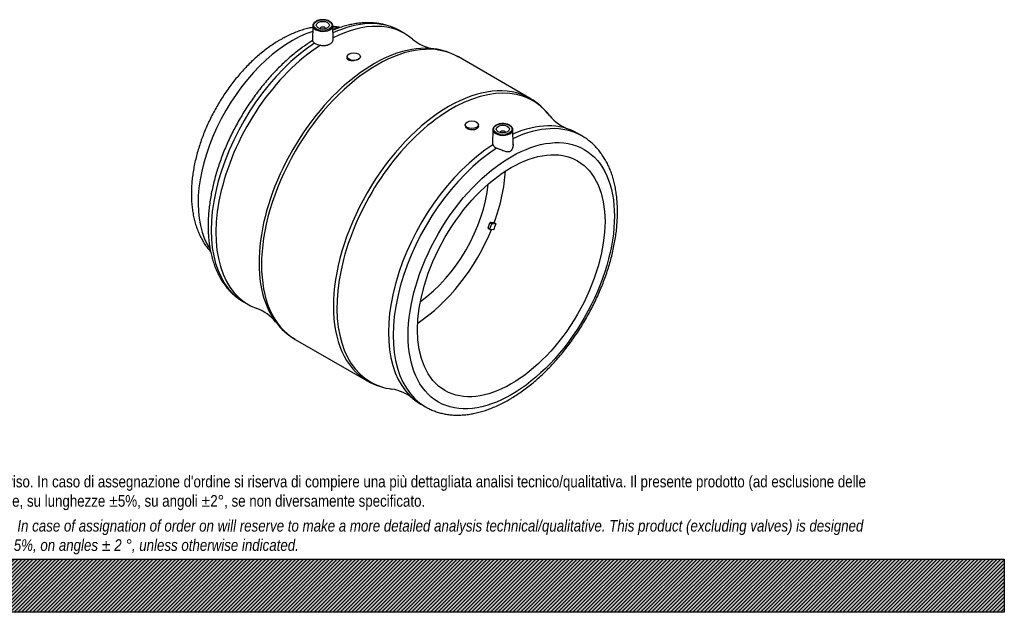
# Model space of a CAD drawing. Header units: millimetres. Extents: x 0 to 1485, y 0 to 1050.
# Tile 6 of 10: x 742 to 1485, y 0 to 447. Entities that reach past the tile are written whole.
import ezdxf

# ---------------------------------------------------------------- set-up
doc = ezdxf.new("R2010")
doc.units = ezdxf.units.MM
doc.header["$LTSCALE"] = 5
for name, color, linetype in [('CAP200C', 7, 'Continuous'), ('Default', 7, 'Continuous'), ('MP200C', 7, 'Continuous')]:
    doc.layers.add(name, color=color, linetype=linetype)

# ---------------------------------------------------------------- blocks, each defined once
blk = doc.blocks.new('SE1')
at = {"layer": 'CAP200C', "color": 7, "linetype": 'Continuous'}
for centre, major_axis, start_param, end_param in [((947.74, 349.44), (-50, -86.6), 3.70264, 6.008573), ((947.74, 349.44), (-50, -86.6), 3.417041, 3.475017), ((1038.24, 297.18), (-50, -86.6), 1.857598, 2.294236), ((1038.24, 297.18), (-40.9, -70.84), 0.896882, 2.244711), ((1038.24, 297.18), (-50, -86.6), 0.847357, 1.80027)]:
    blk.add_ellipse(centre, major_axis=major_axis, ratio=0.57735, start_param=start_param, end_param=end_param, dxfattribs=at)
for points, knots in [([(963.53, 441.27), (963.14, 441.2), (961.47, 440.88), (958.48, 440.18), (954.58, 439.01), (950.65, 437.59), (946.74, 435.94), (942.8, 434.02), (940.44, 432.71), (939.08, 431.95)], [0.5914826, 0.5914826, 0.5914826, 0.5914826, 0.6107257, 0.6746108, 0.7392746, 0.8046096, 0.8704855, 0.9367639, 1, 1, 1, 1]), ([(984.14, 441.2), (983.04, 441.43), (981.2, 441.74), (979.34, 441.96), (978.59, 442.02)], [0.24715772, 0.24715772, 0.24715772, 0.24715772, 0.30399118, 0.3414407, 0.3414407, 0.3414407, 0.3414407]), ([(939.08, 431.95), (938.31, 431.49), (936.43, 430.39), (933.08, 428.23), (929.3, 425.55), (925.54, 422.65), (921.86, 419.56), (918.26, 416.3), (914.75, 412.86), (911.33, 409.27), (908, 405.52), (904.78, 401.64), (901.68, 397.62), (898.69, 393.49), (895.84, 389.24), (893.11, 384.9), (890.52, 380.47), (888.07, 375.96), (885.78, 371.38), (883.64, 366.74), (881.66, 362.06), (879.85, 357.35), (878.21, 352.6), (876.75, 347.84), (875.47, 343.08), (874.38, 338.32), (873.48, 333.58), (872.79, 328.86), (872.29, 324.18), (872, 319.55), (871.92, 314.98), (872.06, 310.49), (872.43, 306.08), (873.01, 301.78), (873.83, 297.6), (874.86, 293.56), (876.12, 289.67), (877.59, 285.96), (879.27, 282.44), (881.16, 279.12), (883.23, 276), (885.03, 273.69), (886.13, 272.41), (886.45, 272.06)], [0, 0, 0, 0, 0.0125772, 0.0357549, 0.0589088, 0.0820412, 0.10514, 0.1281979, 0.1512124, 0.1741836, 0.1971143, 0.2200085, 0.2428715, 0.2657092, 0.2885282, 0.3113351, 0.334137, 0.3569409, 0.379752, 0.4025771, 0.4254234, 0.4482981, 0.4712082, 0.4941602, 0.5171603, 0.5402139, 0.5633249, 0.5864954, 0.6097247, 0.6330084, 0.6563366, 0.6796931, 0.7030442, 0.7263522, 0.7495714, 0.7726493, 0.7955309, 0.818164, 0.8405053, 0.8625261, 0.8842153, 0.9055793, 0.9138549, 0.9138549, 0.9138549, 0.9138549])]:
    blk.add_open_spline(points, degree=3, knots=knots, dxfattribs=at)
at = {"layer": 'MP200C', "color": 7, "linetype": 'Continuous'}
for p, q in [((963.56, 442.58), (963.32, 431.08)), ((969.07, 440.32), (969.07, 440.28)), ((973.07, 440.28), (973.07, 440.32)), ((978.8, 432.12), (978.58, 442.58)), ((1032.9, 436.53), (1029.36, 438.57)), ((989.4, 419.25), (989.4, 418.22)), ((999.4, 418.92), (999.4, 419.25)), ((1127.57, 387.64), (1073.34, 418.95)), ((1078.5, 367.81), (1078.5, 367.48)), ((1088.5, 366.78), (1088.5, 367.81)), ((1099.33, 364.2), (1099.1, 353.72)), ((1114.59, 352.77), (1114.34, 364.2)), ((1104.83, 361.93), (1104.83, 361.9)), ((1108.83, 361.9), (1108.83, 361.93)), ((1166.54, 359.37), (1163.01, 361.41)), ((1095.69, 290.17), (1097.11, 293.81)), ((1095.69, 290.17), (1097.11, 289.35)), ((1095.75, 289.71), (1097.16, 288.89)), ((1097.11, 293.81), (1098.52, 293)), ((1097.11, 289.35), (1098.52, 293)), ((1097.59, 294.24), (1100.35, 293.99)), ((1097.59, 294.24), (1099.01, 293.42)), ((1099.01, 293.42), (1101.76, 293.18)), ((1100.35, 293.99), (1101.76, 293.18)), ((1099.99, 288.62), (1097.24, 288.87)), ((911.36, 234.19), (914.9, 232.14)), ((950.34, 205.91), (1004.57, 174.6)), ((1045.01, 157.03), (1048.54, 154.98))]:
    blk.add_line(p, q, dxfattribs=at)
for centre, radius, start, end in [((1059.64, 457.11), 32.35, 229.55866, 261.22034), ((969.99, 436.6), 8.81, 234.98569, 264.95665), ((1049.06, 377.12), 48.34, 59.80435, 83.22082), ((1103.28, 345.46), 48.64, 36.65731, 60.2102), ((1167.44, 394.82), 32.31, 218.76509, 250.45845), ((1103.86, 354.92), 5.05, 206.00603, 249.79766), ((910.44, 198.71), 32.33, 38.77664, 70.4481), ((974.45, 247.89), 48.38, 216.58577, 240.01342), ((1028.91, 216.64), 48.55, 239.92173, 263.74377), ((1018.27, 136.46), 32.32, 49.53284, 81.22017)]:
    blk.add_arc(centre, radius, start, end, dxfattribs=at)
for centre, major_axis in [((971.07, 442.93), (-7.01, 0)), ((971.07, 442.93), (-5, 0)), ((994.4, 419.25), (-5, 0)), ((1113.2, 253.91), (-55, -95.26)), ((1083.5, 367.81), (5, 0)), ((1106.83, 364.55), (-7.01, 0)), ((1106.83, 364.55), (5, 0)), ((1113.2, 253.91), (-50, -86.6))]:
    blk.add_ellipse(centre, major_axis=major_axis, ratio=0.57735, dxfattribs=at)
for centre, major_axis, start_param, end_param in [((970.36, 336.38), (59, 102.19), 0, 0.685358), ((1011.84, 312.43), (-61.5, -106.52), 3.141593, 6.283185), ((971.07, 442.53), (7.51, 0), 3.12925, 6.283185), ((971.07, 440.32), (-2, 0), 3.112862, 6.283185), ((971.07, 440.32), (-2, 0), 0, 0.02873), ((971.07, 442.53), (7.51, 0), 0, 0.012343), ((973.9, 334.33), (59, 102.19), -0.102638, 0.726911), ((970.36, 336.38), (59, 102.19), 0.850413, 3.141593), ((973.9, 334.33), (59, 102.19), 0.841485, 3.244281), ((1009.61, 313.72), (61.24, 106.08), 0.236867, 2.902551), ((1066.07, 281.12), (61.5, 106.52), 0.001427, 3.141533), ((1068.3, 279.83), (-61.24, -106.08), 2.90403, 6.283185), ((1066.07, 281.12), (61.5, 106.52), 0, 0.001427), ((1106.83, 364.14), (7.51, 0), 3.12925, 6.283185), ((1106.83, 364.14), (7.51, 0), 0, 0.012343), ((1104.01, 259.22), (59, 102.19), 0, 0.660326), ((1107.54, 257.18), (-59, -102.19), 3.143251, 3.843594), ((1106.83, 361.93), (2, 0), 0, 3.170323), ((1106.83, 361.93), (2, 0), 6.254455, 6.283185), ((1107.54, 257.18), (-59, -102.19), 3.141593, 3.143251), ((1104.01, 259.22), (59, 102.19), 0.841485, 3.141593), ((1107.54, 257.18), (-59, -102.19), 3.992005, 6.281752), ((1096, 290.14), (0.25, 0.433), 1.832596, 3.141593), ((1097.41, 293.79), (-0.25, -0.433), 3.403392, 4.974188), ((1098.83, 292.97), (-0.25, -0.433), 3.403392, 4.974188), ((1039.66, 296.37), (50, 86.6), -1.334, -1.283994), ((1097.41, 289.32), (0.25, 0.433), 1.832596, 3.403392), ((1009.61, 313.72), (61.24, 106.08), -3.380634, -3.37901), ((1068.3, 279.83), (-61.24, -106.08), 0, 0.237394), ((1107.54, 257.18), (-59, -102.19), 6.281752, 6.283185)]:
    blk.add_ellipse(centre, major_axis=major_axis, ratio=0.57735, start_param=start_param, end_param=end_param, dxfattribs=at)
for points, knots in [([(969.28, 446.92), (968.94, 446.87), (968.23, 446.77), (967.07, 446.41), (965.94, 445.9), (964.98, 445.25), (964.23, 444.49), (963.76, 443.66), (963.55, 443), (963.58, 442.67), (963.58, 442.63)], [0, 0, 0, 0, 0.09934, 0.246006, 0.393224, 0.541128, 0.68942, 0.836438, 0.979774, 1, 1, 1, 1]), ([(978.55, 442.55), (978.56, 442.66), (978.58, 443.02), (978.36, 443.7), (977.9, 444.49), (977.19, 445.22), (976.26, 445.86), (975.15, 446.38), (973.89, 446.77), (972.53, 447.01), (971.13, 447.09), (970, 447.05), (969.44, 446.95), (969.28, 446.92)], [0, 0, 0, 0, 0.032931, 0.132336, 0.232038, 0.334138, 0.438628, 0.544251, 0.649949, 0.755451, 0.860805, 0.966139, 1, 1, 1, 1]), ([(1029.28, 438.57), (1028.69, 438.92), (1027.26, 439.76), (1024.55, 441.02), (1021.34, 442.25), (1018, 443.24), (1014.56, 444), (1011.02, 444.52), (1007.39, 444.79), (1003.67, 444.81), (999.87, 444.59), (996.01, 444.12), (992.08, 443.4), (988.1, 442.43), (984.08, 441.22), (980.92, 440.08), (979.11, 439.36), (978.65, 439.17)], [0, 0, 0, 0, 0.0326649, 0.0924457, 0.152253, 0.2122017, 0.2723956, 0.3329212, 0.3938421, 0.4551956, 0.5169925, 0.5792181, 0.641837, 0.7047985, 0.7680437, 0.8315109, 0.8531549, 0.8531549, 0.8531549, 0.8531549]), ([(963.32, 431.28), (962.18, 430.57), (959.93, 429.16), (956.12, 426.51), (952.16, 423.55), (948.22, 420.37), (944.34, 417.01), (940.52, 413.47), (936.77, 409.76), (933.09, 405.9), (929.5, 401.87), (926.01, 397.71), (922.61, 393.41), (919.31, 388.99), (916.13, 384.45), (913.07, 379.81), (910.14, 375.07), (907.33, 370.25), (904.67, 365.35), (902.15, 360.4), (899.77, 355.38), (897.56, 350.33), (895.5, 345.24), (893.6, 340.14), (891.88, 335.02), (890.33, 329.9), (888.95, 324.8), (887.76, 319.71), (886.75, 314.66), (885.92, 309.66), (885.29, 304.7), (884.85, 299.81), (884.6, 295), (884.55, 290.27), (884.7, 285.63), (885.05, 281.11), (885.6, 276.7), (886.35, 272.42), (887.31, 268.28), (888.46, 264.29), (889.81, 260.47), (891.35, 256.82), (893.08, 253.36), (894.99, 250.09), (897.08, 247.03), (899.34, 244.18), (901.76, 241.56), (904.33, 239.14), (907.03, 236.98), (909.47, 235.29), (910.88, 234.49), (911.45, 234.18)], [0.0013464, 0.0013464, 0.0013464, 0.0013464, 0.0177767, 0.0386529, 0.0595178, 0.0803689, 0.1012046, 0.1220246, 0.142829, 0.1636187, 0.1843947, 0.2051586, 0.2259118, 0.246656, 0.2673932, 0.2881251, 0.3088537, 0.3295808, 0.3503085, 0.371038, 0.3917713, 0.4125103, 0.433257, 0.4540133, 0.4747811, 0.4955622, 0.5163584, 0.5371712, 0.558002, 0.5788518, 0.5997212, 0.6206099, 0.641517, 0.6624402, 0.6833758, 0.7043179, 0.7252555, 0.7461766, 0.7670664, 0.7879069, 0.8086779, 0.8293574, 0.849924, 0.8703586, 0.8906472, 0.9107827, 0.9307671, 0.9506117, 0.9703368, 0.9899708, 1, 1, 1, 1]), ([(964.94, 429.39), (964.33, 429.85), (963.89, 430.23), (963.41, 430.77), (963.31, 430.96), (963.32, 431.11)], [0, 0, 0, 0, 0.125, 0.125, 0.2271655, 0.2271655, 0.2271655, 0.2271655]), ([(969.22, 427.83), (969.87, 427.69), (970.52, 427.6), (971.51, 427.56), (971.85, 427.56), (972.5, 427.6), (972.83, 427.62), (973.46, 427.71), (973.77, 427.77), (974.39, 427.9), (974.69, 427.99), (975.26, 428.17), (975.53, 428.28), (976.05, 428.51), (976.3, 428.63), (977.01, 429.04), (977.41, 429.34), (977.91, 429.85), (978.07, 430.03), (978.32, 430.39), (978.43, 430.58), (978.61, 430.96), (978.68, 431.16), (978.77, 431.56), (978.8, 431.77), (978.8, 432.02), (978.8, 432.06), (978.8, 432.1)], [0, 0, 0, 0, 0.125, 0.125, 0.1875, 0.1875, 0.25, 0.25, 0.3125, 0.3125, 0.375, 0.375, 0.4375, 0.4375, 0.5, 0.5, 0.625, 0.625, 0.6875, 0.6875, 0.75, 0.75, 0.8125, 0.8125, 0.875, 0.875, 0.8882462, 0.8882462, 0.8882462, 0.8882462]), ([(999.4, 418.96), (999.42, 418.34), (998.9, 417.68), (997.08, 416.61), (995.78, 416.19), (993.18, 415.89), (991.88, 416.01), (989.99, 416.8), (989.43, 417.46), (989.4, 418.19), (989.4, 418.2), (989.4, 418.22)], [0, 0, 0, 0, 0.125, 0.125, 0.25, 0.25, 0.375, 0.375, 0.5, 0.5, 0.5028684, 0.5028684, 0.5028684, 0.5028684]), ([(1088.5, 366.79), (1088.5, 365.98), (1087.96, 365.22), (1086.1, 364.15), (1084.79, 363.85), (1082.17, 363.94), (1080.88, 364.34), (1079.02, 365.68), (1078.5, 366.59), (1078.5, 367.48)], [0, 0, 0, 0, 0.125, 0.125, 0.25, 0.25, 0.375, 0.375, 0.4998209, 0.4998209, 0.4998209, 0.4998209]), ([(1105.05, 368.54), (1104.71, 368.49), (1103.99, 368.38), (1102.84, 368.03), (1101.71, 367.51), (1100.75, 366.87), (1100, 366.11), (1099.52, 365.28), (1099.31, 364.61), (1099.34, 364.29), (1099.34, 364.24)], [0, 0, 0, 0, 0.09934, 0.246006, 0.393224, 0.541128, 0.68942, 0.836438, 0.979774, 1, 1, 1, 1]), ([(1114.31, 364.17), (1114.32, 364.27), (1114.35, 364.63), (1114.13, 365.32), (1113.67, 366.11), (1112.95, 366.84), (1112.03, 367.48), (1110.91, 368), (1109.65, 368.39), (1108.29, 368.63), (1106.9, 368.7), (1105.76, 368.67), (1105.21, 368.57), (1105.05, 368.54)], [0, 0, 0, 0, 0.032931, 0.132336, 0.232038, 0.334138, 0.438628, 0.544251, 0.649949, 0.755451, 0.860805, 0.966139, 1, 1, 1, 1]), ([(1111.54, 160.43), (1112.33, 160.9), (1114.27, 162.03), (1117.77, 164.26), (1121.76, 167.02), (1125.75, 170.01), (1129.68, 173.18), (1133.57, 176.54), (1137.39, 180.08), (1141.14, 183.79), (1144.81, 187.66), (1148.4, 191.68), (1151.9, 195.84), (1155.3, 200.14), (1158.59, 204.56), (1161.77, 209.1), (1164.83, 213.74), (1167.77, 218.48), (1170.57, 223.3), (1173.24, 228.2), (1175.76, 233.16), (1178.13, 238.17), (1180.35, 243.22), (1182.41, 248.31), (1184.3, 253.42), (1186.02, 258.53), (1187.58, 263.65), (1188.95, 268.76), (1190.15, 273.84), (1191.16, 278.89), (1191.98, 283.9), (1192.61, 288.85), (1193.05, 293.74), (1193.3, 298.55), (1193.35, 303.28), (1193.2, 307.92), (1192.85, 312.44), (1192.3, 316.85), (1191.55, 321.13), (1190.6, 325.27), (1189.45, 329.26), (1188.1, 333.08), (1186.56, 336.73), (1184.82, 340.19), (1182.91, 343.46), (1180.82, 346.52), (1178.56, 349.37), (1176.15, 352), (1173.57, 354.41), (1170.87, 356.57), (1168.42, 358.27), (1166.99, 359.08), (1166.41, 359.4)], [0, 0, 0, 0, 0.010926, 0.031515, 0.052093, 0.07266, 0.093214, 0.113752, 0.134274, 0.154782, 0.175274, 0.195754, 0.216221, 0.236678, 0.257126, 0.277567, 0.298003, 0.318435, 0.338867, 0.359298, 0.379732, 0.400169, 0.420612, 0.441062, 0.461522, 0.481993, 0.502478, 0.522977, 0.543492, 0.564026, 0.584578, 0.605149, 0.62574, 0.646348, 0.666972, 0.687609, 0.708252, 0.728891, 0.749513, 0.770105, 0.790647, 0.811122, 0.831506, 0.851779, 0.871922, 0.891921, 0.911769, 0.931468, 0.951029, 0.970472, 0.989826, 1, 1, 1, 1]), ([(1099.1, 353.71), (1099.1, 353.54), (1099.11, 353.37), (1099.19, 353.04), (1099.25, 352.87), (1099.33, 352.71)], [0.8760106, 0.8760106, 0.8760106, 0.8760106, 0.9375, 0.9375, 1, 1, 1, 1]), ([(1114.59, 352.79), (1114.59, 352.58), (1114.58, 352.36), (1114.51, 351.29), (1114.3, 350.41), (1113.58, 348.81), (1113.04, 348.07), (1111.64, 347.26), (1110.83, 347.22), (1109.17, 347.45), (1108.32, 347.7), (1106.54, 348.32), (1105.63, 348.69), (1103.8, 349.45), (1102.91, 349.85), (1102.12, 350.19)], [0.2181761, 0.2181761, 0.2181761, 0.2181761, 0.25, 0.25, 0.375, 0.375, 0.5, 0.5, 0.625, 0.625, 0.75, 0.75, 0.875, 0.875, 1, 1, 1, 1]), ([(1048.46, 155.07), (1049.11, 154.68), (1050.59, 153.82), (1053.36, 152.54), (1056.56, 151.3), (1059.9, 150.31), (1063.34, 149.55), (1066.88, 149.04), (1070.51, 148.76), (1074.23, 148.74), (1078.03, 148.96), (1081.9, 149.43), (1085.82, 150.15), (1089.8, 151.12), (1093.83, 152.33), (1097.87, 153.79), (1101.95, 155.49), (1106, 157.41), (1109.29, 159.15), (1111.01, 160.13), (1111.54, 160.43)], [0, 0, 0, 0, 0.034193, 0.091205, 0.148242, 0.205414, 0.26282, 0.320542, 0.378641, 0.437153, 0.496087, 0.555431, 0.615149, 0.675194, 0.73551, 0.796038, 0.856721, 0.91751, 0.978362, 1, 1, 1, 1])]:
    blk.add_open_spline(points, degree=3, knots=knots, dxfattribs=at)

msp = doc.modelspace()

# ---------------------------------------------------------------- hatches: boundary and pattern name
at = {"layer": 'Default', "linetype": 'Continuous'}
h = msp.add_hatch(dxfattribs=at)
h.set_pattern_fill('LINE', scale=0.629921, angle=45, style=0)
h.paths.add_polyline_path([(1485, 0), (1485, 40), (0, 40), (0, 0)])
msp.add_hatch(color=7, dxfattribs=at).paths.add_polyline_path([(1485, 0), (1485, 40), (0, 40), (0, 0)])

# ---------------------------------------------------------------- linework, layer by layer
at = {"layer": 'Default', "color": 7, "linetype": 'Continuous'}
for p, q in [((0, 40), (1485, 40)), ((1485, 40), (1485, 0)), ((1485, 0), (0, 0))]:
    msp.add_line(p, q, dxfattribs=at)

# ---------------------------------------------------------------- block references
at = {"layer": 'Default'}
msp.add_blockref('SE1', (0, 0), dxfattribs=at)

# ---------------------------------------------------------------- texts
at = {"layer": 'Default', "insert": (100, 103.012), "char_height": 8.75, "width": 1285, "attachment_point": 1}
msp.add_mtext("{\\fArial Narrow|b0||i0||c0|p34;\\C7;\\H8.75;\\W1.;PLASTITALIA si riserva il diritto di revisionare la presente specifica, mantenendo la conformità alle prescrizioni del prodotto, senza alcun preavviso. In caso di assegnazione d'ordine si riserva di compiere una più dettagliata analisi tecnico/qualitativa. Il presente prodotto (ad esclusione delle \\P}{\\fArial Narrow|b0||i0||c0|p34;\\C7;\\H8.75;\\W1.;valvole) è progettato per applicazioni non previste dalla direttiva 2014/68/EU. Tolleranza su diametri e spessori come da normative se applicabile, su lunghezze ±5%, su angoli ±2°, se non diversamente specificato.\\P}{\\fArial Narrow|b0||i0||c0|p34;\\C7;\\H2.5;\\W1.;   \\P}{\\fArial Narrow|b0||i1||c0|p34;\\C7;\\H8.75;\\W1.;PLASTITALIA on reserves the right to revise this specification, maintaining the conformity to the requirements of the product, without any notice. In case of assignation of order on will reserve to make a more detailed analysis technical/qualitative. This product (excluding valves) is designed \\P}{\\fArial Narrow|b0||i1||c0|p34;\\C7;\\H8.75;\\W1.;for applications not covered by Directive 2014/68 / EU. The tolerance on diameters and thicknesses as the standards if applicable, on lengths ± 5%, on angles ± 2 °, unless otherwise indicated.\\P}", dxfattribs=at)

doc.saveas('drawing.dxf')
